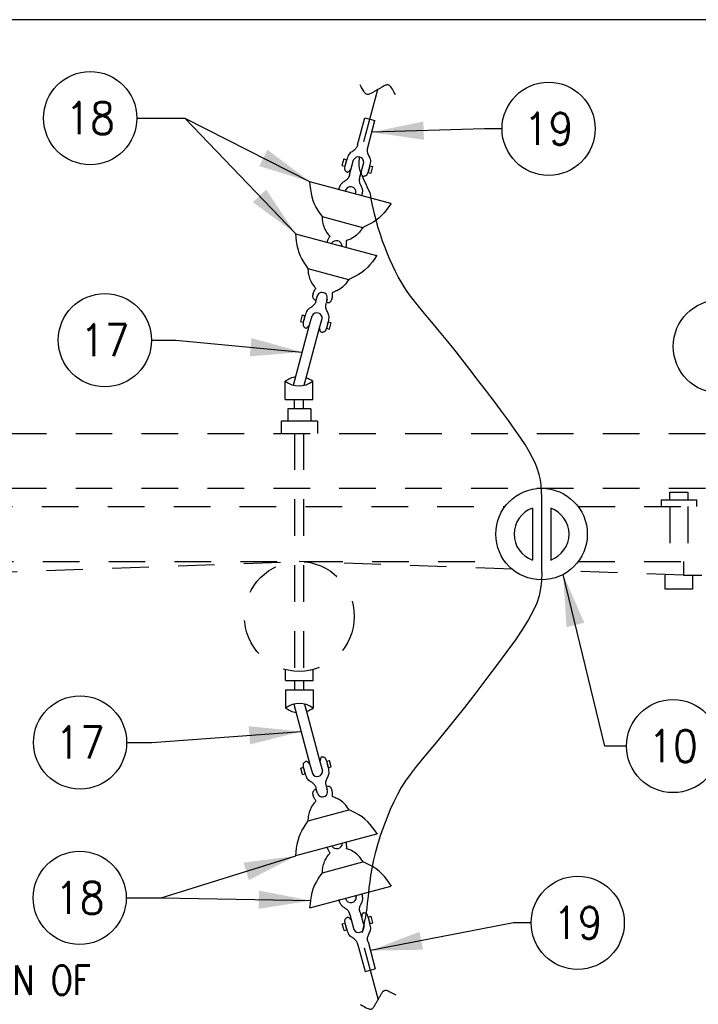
# Model space of a CAD drawing. Extents: x 0 to 7.1, y 0 to 9.85.
# Tile 4 of 5: x 2.28 to 4.59, y 6.49 to 9.85. Entities that reach past the tile are written whole.
import ezdxf
from ezdxf.enums import TextEntityAlignment as Align

# ---------------------------------------------------------------- set-up
doc = ezdxf.new("R2010")
doc.units = 0
doc.header["$MEASUREMENT"] = 0
doc.linetypes.add('HIDDEN2', pattern=[0.1875, 0.125, -0.0625])
doc.layers.get('0').update_dxf_attribs({"color": 2, "linetype": 'CONTINUOUS'})
doc.layers.add('E-DETL', color=2, linetype='CONTINUOUS')
doc.layers.add('E-DETL-TEXT', color=3, linetype='CONTINUOUS')
doc.styles.add('ROMANS', font='ROMANS.SHX', dxfattribs={"width": 0.8})
doc.styles.get("Standard").update_dxf_attribs({"font": 'ROMANS.SHX', "width": 0.8, "height": 0.125})

# ---------------------------------------------------------------- blocks, each defined once
blk = doc.blocks.new('BREAK')
blk.add_lwpolyline([(0, 0.0625), (-0.0055, 0.057), (-0.0103, 0.0521), (-0.0144, 0.0479), (-0.0177, 0.0441), (-0.0205, 0.0408), (-0.0225, 0.0378), (-0.0239, 0.0351), (-0.0247, 0.0326), (-0.0249, 0.0302), (-0.0246, 0.0279), (-0.0238, 0.0257), (-0.0226, 0.0236), (-0.0211, 0.0216), (-0.0194, 0.0196), (-0.0176, 0.0176), (-0.0156, 0.0156), (-0.0137, 0.0137), (-0.0117, 0.0117), (-0.0098, 0.0098), (-0.0078, 0.0078), (-0.0059, 0.0059), (-0.0039, 0.0039), (-0.002, 0.002), (0, 0), (0.002, -0.002), (0.0039, -0.0039), (0.0059, -0.0059), (0.0078, -0.0078), (0.0098, -0.0098), (0.0117, -0.0117), (0.0137, -0.0137), (0.0156, -0.0156), (0.0176, -0.0176), (0.0194, -0.0196), (0.0211, -0.0216), (0.0226, -0.0236), (0.0238, -0.0257), (0.0246, -0.0279), (0.0249, -0.0302), (0.0247, -0.0326), (0.0239, -0.0351), (0.0225, -0.0378), (0.0205, -0.0408), (0.0177, -0.0441), (0.0144, -0.0479), (0.0103, -0.0521), (0.0055, -0.057), (0, -0.0625)])

msp = doc.modelspace()

# ---------------------------------------------------------------- linework, layer by layer
at = {"layer": 'E-DETL'}
for p, q in [((7.1036, 9.8484), (0, 9.8484)), ((3.452, 9.433), (3.4994, 9.6097)), ((4.0601, 7.9614), (4.0601, 8.2181)), ((3.4532, 6.6801), (3.5005, 6.5035))]:
    msp.add_line(p, q, dxfattribs=at)
at = {"layer": 'E-DETL', "color": 4}
for p, q in [((3.4307, 9.4218), (3.4553, 9.5136)), ((3.4553, 9.5136), (3.4898, 9.5044)), ((3.4652, 9.4126), (3.4898, 9.5044)), ((3.3834, 9.373), (3.3775, 9.3509)), ((3.3775, 9.3509), (3.3871, 9.3484)), ((3.3834, 9.373), (3.393, 9.3705)), ((3.393, 9.3705), (3.3871, 9.3484)), ((3.4036, 9.3192), (3.4172, 9.3699)), ((3.4383, 9.3106), (3.4518, 9.3613)), ((3.4722, 9.3494), (3.4663, 9.3273)), ((3.4722, 9.3494), (3.4819, 9.3468)), ((3.4819, 9.3468), (3.4761, 9.3247)), ((3.4663, 9.3273), (3.4761, 9.3247)), ((3.2669, 9.2961), (3.5427, 9.2222)), ((3.4231, 9.2532), (3.4248, 9.2595)), ((3.3093, 9.1764), (3.4478, 9.1393)), ((3.219, 9.1171), (3.4948, 9.0432)), ((3.2611, 8.9991), (3.3995, 8.962)), ((3.293, 8.9058), (3.2887, 8.8895)), ((3.3271, 8.8947), (3.3236, 8.8815)), ((3.2413, 8.8407), (3.2354, 8.8186)), ((3.2413, 8.8407), (3.2509, 8.8381)), ((3.2118, 8.6011), (3.2668, 8.8066)), ((3.2354, 8.8186), (3.2451, 8.8161)), ((3.2509, 8.8381), (3.2451, 8.8161)), ((3.2668, 8.8066), (3.2752, 8.8376)), ((3.301, 8.7963), (3.3098, 8.8289)), ((3.3301, 8.8171), (3.3242, 8.795)), ((3.3301, 8.8171), (3.3399, 8.8145)), ((3.3399, 8.8145), (3.334, 8.7924)), ((3.2553, 8.6256), (3.301, 8.7963)), ((3.3242, 8.795), (3.334, 8.7924)), ((3.1838, 8.5517), (3.1838, 8.6142)), ((3.2487, 8.6009), (3.2553, 8.6256)), ((3.2776, 8.5517), (3.2776, 8.6142)), ((3.1838, 8.5517), (3.2776, 8.5517)), ((3.2152, 8.5204), (3.2152, 8.5517)), ((3.2464, 8.5204), (3.2464, 8.5517)), ((3.1924, 8.5204), (3.1924, 8.4785)), ((3.2713, 8.5204), (3.1924, 8.5204)), ((3.2713, 8.5204), (3.2713, 8.4785)), ((3.1693, 8.4785), (3.1693, 8.4365)), ((3.2943, 8.4785), (3.1693, 8.4785)), ((3.2943, 8.4785), (3.2943, 8.4365)), ((4.0277, 8.1811), (4.0277, 8.0043)), ((4.0902, 8.1811), (4.0902, 8.0043)), ((3.185, 7.5927), (3.185, 7.6299)), ((3.2787, 7.5927), (3.2787, 7.6299)), ((3.185, 7.5927), (3.2787, 7.5927)), ((3.185, 7.5615), (3.185, 7.499)), ((3.185, 7.5615), (3.2787, 7.5615)), ((3.2152, 7.5927), (3.2152, 7.5615)), ((3.2464, 7.5927), (3.2464, 7.5615)), ((3.2787, 7.5615), (3.2787, 7.499)), ((3.2129, 7.5121), (3.268, 7.3066)), ((3.2498, 7.5123), (3.2564, 7.4875)), ((3.2564, 7.4875), (3.3022, 7.3169)), ((3.2365, 7.2943), (3.2462, 7.2969)), ((3.2424, 7.2722), (3.2365, 7.2943)), ((3.2521, 7.2748), (3.2462, 7.2969)), ((3.268, 7.3066), (3.2763, 7.2755)), ((3.3022, 7.3169), (3.3109, 7.2842)), ((3.3254, 7.3179), (3.3351, 7.3205)), ((3.3312, 7.2958), (3.3254, 7.3179)), ((3.3312, 7.2958), (3.341, 7.2984)), ((3.341, 7.2984), (3.3351, 7.3205)), ((3.2424, 7.2722), (3.2521, 7.2748)), ((3.3283, 7.2184), (3.3247, 7.2317)), ((3.2942, 7.2074), (3.2898, 7.2237)), ((3.2622, 7.114), (3.4007, 7.1511)), ((3.2201, 6.996), (3.4959, 7.0699)), ((3.3105, 6.9367), (3.4489, 6.9738)), ((3.2681, 6.817), (3.5439, 6.8909)), ((3.4242, 6.8599), (3.4259, 6.8537)), ((3.4048, 6.7939), (3.4184, 6.7432)), ((3.4394, 6.8026), (3.453, 6.7519)), ((3.3786, 6.762), (3.3883, 6.7645)), ((3.3845, 6.7399), (3.3786, 6.762)), ((3.3941, 6.7424), (3.3883, 6.7645)), ((3.4674, 6.7856), (3.4772, 6.7882)), ((3.4733, 6.7635), (3.4674, 6.7856)), ((3.4733, 6.7635), (3.483, 6.7661)), ((3.483, 6.7661), (3.4772, 6.7882)), ((3.3845, 6.7399), (3.3941, 6.7424)), ((3.4319, 6.6913), (3.4565, 6.5995)), ((3.4663, 6.7006), (3.4909, 6.6088)), ((3.4565, 6.5995), (3.4909, 6.6088))]:
    msp.add_line(p, q, dxfattribs=at)
at = {"layer": 'E-DETL', "linetype": 'HIDDEN2'}
for p, q in [((0.6683, 8.4365), (5.7933, 8.4365)), ((0.6683, 8.249), (5.7933, 8.249)), ((4.4964, 8.2358), (4.5589, 8.2358)), ((4.4964, 8.2091), (4.4964, 8.2358)), ((4.5589, 8.2358), (4.5589, 8.2091)), ((4.4668, 8.2091), (4.4668, 8.1865)), ((4.4668, 8.2091), (4.5886, 8.2091)), ((4.5886, 8.1865), (4.5886, 8.2091)), ((1.003, 8.1865), (3.9343, 8.1865)), ((4.1848, 8.1865), (5.4581, 8.1865)), ((4.4964, 8.1865), (4.4964, 7.999)), ((4.5589, 8.1865), (4.5589, 7.999)), ((1.0059, 7.999), (3.9342, 7.999)), ((1.9183, 7.9521), (3.2308, 7.999)), ((3.9596, 7.973), (3.2308, 7.999)), ((4.1842, 7.999), (5.4561, 7.999)), ((4.5433, 7.999), (4.5433, 7.9521)), ((4.5433, 7.9521), (4.151, 7.9661)), ((4.4808, 7.9052), (4.4808, 7.9521)), ((4.5433, 7.9521), (4.6058, 7.9521)), ((4.5746, 7.9521), (4.5746, 7.9052)), ((4.5746, 7.9052), (4.4808, 7.9052))]:
    msp.add_line(p, q, dxfattribs=at)
at = {"layer": 'E-DETL', "color": 4, "linetype": 'HIDDEN2'}
for p, q in [((3.2152, 8.4365), (3.2152, 7.6247)), ((3.2464, 8.4365), (3.2464, 7.6246))]:
    msp.add_line(p, q, dxfattribs=at)
at = {"layer": 'E-DETL', "color": 4}
for points in [[(3.4307, 9.4218), (3.4303, 9.4201), (3.4299, 9.4184), (3.4293, 9.4166), (3.4285, 9.4147), (3.4275, 9.4127), (3.4262, 9.4106), (3.4246, 9.4084), (3.4227, 9.4061), (3.4205, 9.4039), (3.4179, 9.4018), (3.415, 9.3998), (3.4119, 9.3978), (3.4087, 9.3958), (3.4057, 9.3935), (3.403, 9.3909), (3.4006, 9.3879), (3.3986, 9.3844), (3.3969, 9.3804), (3.3952, 9.3759), (3.3935, 9.3707), (3.3918, 9.3649), (3.3901, 9.3588), (3.3885, 9.3528), (3.3873, 9.3473), (3.3866, 9.3427), (3.3864, 9.3392), (3.3868, 9.3367), (3.3875, 9.3348), (3.3886, 9.3334), (3.3898, 9.3322), (3.3912, 9.3308), (3.3926, 9.3296), (3.3941, 9.3286), (3.3957, 9.328), (3.3974, 9.3281), (3.3991, 9.3289), (3.401, 9.3303), (3.4028, 9.3323), (3.4047, 9.3345), (3.4067, 9.337)], [(3.4652, 9.4126), (3.4647, 9.4109), (3.4642, 9.4092), (3.4638, 9.4073), (3.4636, 9.4053), (3.4634, 9.4031), (3.4635, 9.4006), (3.4638, 9.3979), (3.4643, 9.395), (3.4651, 9.392), (3.4663, 9.3888), (3.4679, 9.3856), (3.4696, 9.3824), (3.4712, 9.379), (3.4727, 9.3755), (3.4738, 9.3719), (3.4743, 9.3682), (3.4743, 9.3642), (3.4739, 9.3598), (3.473, 9.355), (3.4719, 9.3497), (3.4705, 9.3438), (3.4689, 9.3377), (3.4673, 9.3317), (3.4655, 9.3264), (3.4639, 9.322), (3.4623, 9.3189), (3.4607, 9.3169), (3.4591, 9.3156), (3.4575, 9.315), (3.4558, 9.3145), (3.454, 9.314), (3.4521, 9.3136), (3.4503, 9.3135), (3.4487, 9.3138), (3.4472, 9.3147), (3.4461, 9.3163), (3.4453, 9.3185), (3.4446, 9.3211), (3.4441, 9.324), (3.4436, 9.3271)], [(3.4037, 9.3201), (3.4034, 9.319), (3.4031, 9.3178), (3.4028, 9.3167), (3.4025, 9.3155), (3.402, 9.3143), (3.4015, 9.3131), (3.4009, 9.3118), (3.4002, 9.3105), (3.3993, 9.3091), (3.3984, 9.3077), (3.3973, 9.3062), (3.396, 9.3048), (3.3946, 9.3033), (3.3931, 9.3019), (3.3914, 9.3005), (3.3895, 9.2992), (3.3876, 9.2979), (3.3855, 9.2966), (3.3835, 9.2953), (3.3815, 9.2939), (3.3795, 9.2924), (3.3777, 9.2908), (3.376, 9.2891), (3.3744, 9.2872), (3.3729, 9.2851), (3.3716, 9.2828), (3.3704, 9.2802), (3.3693, 9.2775), (3.3682, 9.2744), (3.3672, 9.2711)], [(3.4381, 9.3108), (3.4378, 9.3097), (3.4375, 9.3086), (3.4372, 9.3074), (3.4369, 9.3062), (3.4367, 9.3049), (3.4365, 9.3036), (3.4364, 9.3021), (3.4364, 9.3006), (3.4364, 9.2989), (3.4366, 9.2972), (3.4368, 9.2953), (3.4372, 9.2934), (3.4377, 9.2914), (3.4384, 9.2893), (3.4392, 9.2873), (3.4402, 9.2851), (3.4413, 9.283), (3.4424, 9.2808), (3.4435, 9.2786), (3.4446, 9.2763), (3.4455, 9.274), (3.4462, 9.2717), (3.4468, 9.2693), (3.4472, 9.2667), (3.4473, 9.2641), (3.4472, 9.2614), (3.4469, 9.2585), (3.4464, 9.2554), (3.4457, 9.2521), (3.4449, 9.2485)], [(3.2669, 9.2961), (3.2682, 9.2827), (3.2698, 9.2694), (3.2718, 9.2563), (3.2745, 9.2435), (3.2782, 9.2313), (3.283, 9.2196), (3.2887, 9.2084), (3.2952, 9.1975), (3.3022, 9.1869), (3.3093, 9.1764)], [(3.3672, 9.2711), (3.367, 9.2705), (3.3668, 9.2699), (3.3665, 9.2692), (3.3663, 9.2686), (3.3661, 9.2679)], [(3.5453, 9.2215), (3.5374, 9.2105), (3.5295, 9.1998), (3.5212, 9.1894), (3.5124, 9.1798), (3.5031, 9.171), (3.4931, 9.1633), (3.4825, 9.1565), (3.4715, 9.1503), (3.4602, 9.1446), (3.4487, 9.1391)], [(3.3093, 9.1764), (3.3096, 9.1728), (3.3098, 9.169), (3.3102, 9.1651), (3.3107, 9.1611), (3.3113, 9.1569), (3.3123, 9.1524), (3.3134, 9.1477), (3.315, 9.1428), (3.3169, 9.1379), (3.3192, 9.1329), (3.322, 9.1279), (3.325, 9.1232), (3.328, 9.1189), (3.3307, 9.1153), (3.333, 9.1126), (3.3345, 9.1108), (3.3353, 9.1097), (3.3356, 9.1091), (3.3354, 9.1084), (3.3348, 9.1075), (3.3338, 9.1061), (3.3327, 9.1042), (3.3315, 9.102), (3.3302, 9.0997), (3.3291, 9.0975), (3.3282, 9.0955), (3.3275, 9.0938), (3.327, 9.0922), (3.3265, 9.0907), (3.3261, 9.0893)], [(3.2187, 9.1188), (3.22, 9.1054), (3.2215, 9.092), (3.2235, 9.079), (3.2262, 9.0662), (3.2299, 9.054), (3.2347, 9.0423), (3.2405, 9.0311), (3.2469, 9.0202), (3.2539, 9.0096), (3.2611, 8.9991)], [(3.4487, 9.1391), (3.4467, 9.136), (3.4446, 9.1329), (3.4424, 9.1297), (3.4399, 9.1265), (3.4372, 9.1232), (3.4342, 9.1197), (3.4308, 9.1162), (3.4271, 9.1128), (3.4229, 9.1095), (3.4184, 9.1063), (3.4135, 9.1034), (3.4086, 9.1008), (3.4038, 9.0986), (3.3996, 9.0968), (3.3963, 9.0956), (3.3941, 9.0948), (3.3928, 9.0943), (3.3923, 9.0939), (3.3922, 9.0932), (3.3922, 9.0921), (3.3923, 9.0904), (3.3924, 9.0882), (3.3923, 9.0857), (3.3923, 9.0831), (3.3921, 9.0806), (3.3919, 9.0785), (3.3917, 9.0766), (3.3914, 9.0749), (3.391, 9.0734), (3.3907, 9.072)], [(3.497, 9.0442), (3.4892, 9.0332), (3.4812, 9.0225), (3.4729, 9.0121), (3.4642, 9.0025), (3.4548, 8.9937), (3.4448, 8.986), (3.4343, 8.9792), (3.4232, 8.973), (3.4119, 8.9673), (3.4005, 8.9618)], [(3.2611, 8.9991), (3.2613, 8.9954), (3.2615, 8.9917), (3.2619, 8.9878), (3.2624, 8.9838), (3.2631, 8.9796), (3.264, 8.9751), (3.2652, 8.9704), (3.2667, 8.9655), (3.2686, 8.9606), (3.2709, 8.9556), (3.2737, 8.9506), (3.2767, 8.9459), (3.2797, 8.9416), (3.2825, 8.938), (3.2847, 8.9352), (3.2862, 8.9335), (3.2871, 8.9324), (3.2873, 8.9317), (3.2871, 8.9311), (3.2865, 8.9302), (3.2856, 8.9288), (3.2844, 8.9269), (3.2832, 8.9247), (3.2819, 8.9224), (3.2808, 8.9202), (3.2799, 8.9182), (3.2792, 8.9165), (3.2787, 8.9149), (3.2782, 8.9134), (3.2778, 8.912)], [(3.4005, 8.9618), (3.3984, 8.9587), (3.3963, 8.9556), (3.3941, 8.9524), (3.3916, 8.9492), (3.3889, 8.9459), (3.3859, 8.9424), (3.3825, 8.9389), (3.3788, 8.9355), (3.3746, 8.9321), (3.3701, 8.929), (3.3652, 8.9261), (3.3603, 8.9235), (3.3555, 8.9213), (3.3514, 8.9195), (3.3481, 8.9183), (3.3458, 8.9175), (3.3446, 8.917), (3.344, 8.9166), (3.3439, 8.9159), (3.344, 8.9148), (3.344, 8.9131), (3.3441, 8.9109), (3.3441, 8.9083), (3.344, 8.9058), (3.3439, 8.9033), (3.3436, 8.9012), (3.3434, 8.8993), (3.3431, 8.8976), (3.3428, 8.8961), (3.3424, 8.8947)], [(3.2793, 8.9147), (3.2785, 8.9118), (3.2777, 8.9089), (3.2772, 8.9061), (3.2771, 8.9035), (3.2775, 8.901), (3.2784, 8.8987), (3.2797, 8.8967), (3.2812, 8.8949), (3.2829, 8.8935), (3.2844, 8.8924), (3.2856, 8.8917), (3.2866, 8.8913), (3.2874, 8.8911), (3.2881, 8.8911), (3.2887, 8.8911)], [(3.2887, 8.8895), (3.2883, 8.8878), (3.2878, 8.886), (3.2872, 8.8842), (3.2865, 8.8824), (3.2855, 8.8804), (3.2842, 8.8783), (3.2826, 8.876), (3.2807, 8.8738), (3.2784, 8.8716), (3.2758, 8.8695), (3.2729, 8.8675), (3.2698, 8.8655), (3.2667, 8.8634), (3.2637, 8.8612), (3.2609, 8.8586), (3.2586, 8.8556), (3.2566, 8.8521), (3.2548, 8.8481), (3.2531, 8.8435), (3.2515, 8.8383), (3.2497, 8.8326), (3.248, 8.8265), (3.2465, 8.8205), (3.2453, 8.815), (3.2445, 8.8104), (3.2444, 8.8069), (3.2447, 8.8043), (3.2455, 8.8025), (3.2465, 8.8011), (3.2478, 8.7998), (3.2491, 8.7985), (3.2505, 8.7973), (3.252, 8.7963), (3.2536, 8.7957), (3.2553, 8.7957), (3.2571, 8.7965), (3.2589, 8.798), (3.2608, 8.7999), (3.2627, 8.8022), (3.2646, 8.8046)], [(3.3232, 8.8803), (3.3226, 8.8786), (3.3222, 8.8768), (3.3218, 8.875), (3.3215, 8.873), (3.3214, 8.8708), (3.3214, 8.8683), (3.3217, 8.8656), (3.3222, 8.8627), (3.3231, 8.8596), (3.3243, 8.8565), (3.3258, 8.8533), (3.3275, 8.85), (3.3292, 8.8467), (3.3307, 8.8432), (3.3317, 8.8396), (3.3323, 8.8358), (3.3323, 8.8318), (3.3318, 8.8275), (3.331, 8.8227), (3.3298, 8.8174), (3.3284, 8.8115), (3.3269, 8.8053), (3.3252, 8.7994), (3.3235, 8.794), (3.3218, 8.7897), (3.3202, 8.7865), (3.3186, 8.7845), (3.3171, 8.7833), (3.3155, 8.7826), (3.3138, 8.7822), (3.3119, 8.7817), (3.3101, 8.7813), (3.3083, 8.7812), (3.3066, 8.7815), (3.3052, 8.7824), (3.3041, 8.784), (3.3032, 8.7861), (3.3025, 8.7887), (3.302, 8.7917), (3.3016, 8.7947)], [(3.3427, 8.8965), (3.342, 8.8945), (3.3414, 8.8924), (3.3406, 8.8905), (3.3398, 8.8887), (3.3389, 8.887), (3.3378, 8.8855), (3.3366, 8.8843), (3.3353, 8.8833), (3.3339, 8.8825), (3.3324, 8.8819), (3.3309, 8.8816), (3.3292, 8.8816), (3.3276, 8.8817), (3.3258, 8.8818), (3.3241, 8.8821)], [(3.3243, 7.2329), (3.3238, 7.2346), (3.3233, 7.2363), (3.3229, 7.2382), (3.3226, 7.2402), (3.3225, 7.2424), (3.3226, 7.2449), (3.3228, 7.2476), (3.3234, 7.2505), (3.3242, 7.2535), (3.3254, 7.2566), (3.3269, 7.2598), (3.3286, 7.2631), (3.3303, 7.2665), (3.3318, 7.27), (3.3329, 7.2736), (3.3334, 7.2773), (3.3334, 7.2813), (3.3329, 7.2857), (3.3321, 7.2905), (3.3309, 7.2958), (3.3296, 7.3017), (3.328, 7.3078), (3.3263, 7.3138), (3.3246, 7.3191), (3.3229, 7.3235), (3.3213, 7.3266), (3.3198, 7.3286), (3.3182, 7.3298), (3.3166, 7.3305), (3.3149, 7.331), (3.3131, 7.3315), (3.3112, 7.3319), (3.3094, 7.332), (3.3077, 7.3317), (3.3063, 7.3308), (3.3052, 7.3292), (3.3043, 7.327), (3.3037, 7.3244), (3.3032, 7.3215), (3.3027, 7.3184)], [(3.2898, 7.2237), (3.2894, 7.2254), (3.289, 7.2271), (3.2884, 7.2289), (3.2876, 7.2308), (3.2866, 7.2328), (3.2853, 7.2349), (3.2837, 7.2371), (3.2818, 7.2393), (3.2796, 7.2415), (3.277, 7.2437), (3.2741, 7.2457), (3.2709, 7.2477), (3.2678, 7.2497), (3.2648, 7.252), (3.2621, 7.2546), (3.2597, 7.2576), (3.2577, 7.2611), (3.2559, 7.2651), (3.2543, 7.2696), (3.2526, 7.2748), (3.2509, 7.2806), (3.2491, 7.2867), (3.2476, 7.2927), (3.2464, 7.2982), (3.2457, 7.3028), (3.2455, 7.3063), (3.2459, 7.3088), (3.2466, 7.3107), (3.2477, 7.3121), (3.2489, 7.3133), (3.2502, 7.3146), (3.2517, 7.3159), (3.2532, 7.3169), (3.2548, 7.3175), (3.2564, 7.3174), (3.2582, 7.3166), (3.26, 7.3152), (3.2619, 7.3132), (3.2638, 7.311), (3.2657, 7.3085)], [(3.3438, 7.2166), (3.3432, 7.2187), (3.3425, 7.2207), (3.3418, 7.2227), (3.3409, 7.2245), (3.34, 7.2262), (3.339, 7.2276), (3.3378, 7.2289), (3.3365, 7.2299), (3.3351, 7.2307), (3.3336, 7.2312), (3.332, 7.2315), (3.3304, 7.2316), (3.3287, 7.2315), (3.327, 7.2313), (3.3253, 7.2311)], [(3.2622, 7.114), (3.2624, 7.1177), (3.2627, 7.1215), (3.263, 7.1253), (3.2635, 7.1293), (3.2642, 7.1336), (3.2651, 7.1381), (3.2663, 7.1428), (3.2678, 7.1476), (3.2697, 7.1526), (3.2721, 7.1576), (3.2748, 7.1625), (3.2779, 7.1673), (3.2809, 7.1715), (3.2836, 7.1752), (3.2858, 7.1779), (3.2873, 7.1797), (3.2882, 7.1808), (3.2885, 7.1814), (3.2883, 7.182), (3.2876, 7.1829), (3.2867, 7.1844), (3.2856, 7.1863), (3.2843, 7.1885), (3.2831, 7.1908), (3.282, 7.193), (3.2811, 7.1949), (3.2804, 7.1967), (3.2798, 7.1983), (3.2793, 7.1997), (3.2789, 7.2012)], [(3.2805, 7.1985), (3.2796, 7.2014), (3.2789, 7.2043), (3.2784, 7.207), (3.2782, 7.2097), (3.2786, 7.2122), (3.2795, 7.2145), (3.2808, 7.2165), (3.2824, 7.2183), (3.284, 7.2197), (3.2855, 7.2208), (3.2867, 7.2215), (3.2877, 7.2219), (3.2886, 7.2221), (3.2892, 7.2221), (3.2899, 7.222)], [(3.4016, 7.1514), (3.3996, 7.1545), (3.3975, 7.1576), (3.3952, 7.1607), (3.3928, 7.164), (3.3901, 7.1673), (3.387, 7.1707), (3.3837, 7.1742), (3.3799, 7.1777), (3.3758, 7.181), (3.3713, 7.1842), (3.3664, 7.1871), (3.3614, 7.1897), (3.3567, 7.1919), (3.3525, 7.1936), (3.3492, 7.1949), (3.347, 7.1957), (3.3457, 7.1962), (3.3451, 7.1966), (3.345, 7.1972), (3.3451, 7.1983), (3.3452, 7.2001), (3.3452, 7.2023), (3.3452, 7.2048), (3.3451, 7.2074), (3.345, 7.2099), (3.3448, 7.212), (3.3445, 7.2139), (3.3442, 7.2155), (3.3439, 7.217), (3.3435, 7.2185)], [(3.4982, 7.0689), (3.4903, 7.0799), (3.4823, 7.0907), (3.474, 7.101), (3.4653, 7.1107), (3.456, 7.1195), (3.446, 7.1272), (3.4354, 7.134), (3.4244, 7.1402), (3.4131, 7.1459), (3.4016, 7.1514)], [(3.2198, 6.9943), (3.2211, 7.0078), (3.2226, 7.0211), (3.2246, 7.0342), (3.2274, 7.0469), (3.2311, 7.0592), (3.2359, 7.0709), (3.2416, 7.0821), (3.2481, 7.0929), (3.255, 7.1035), (3.2622, 7.114)], [(3.3105, 6.9367), (3.3107, 6.9404), (3.311, 6.9442), (3.3113, 6.948), (3.3118, 6.952), (3.3125, 6.9563), (3.3134, 6.9608), (3.3146, 6.9655), (3.3161, 6.9703), (3.318, 6.9753), (3.3203, 6.9803), (3.3231, 6.9852), (3.3261, 6.99), (3.3291, 6.9942), (3.3319, 6.9979), (3.3341, 7.0006), (3.3356, 7.0024), (3.3365, 7.0034), (3.3368, 7.0041), (3.3365, 7.0047), (3.3359, 7.0056), (3.335, 7.0071), (3.3338, 7.009), (3.3326, 7.0112), (3.3314, 7.0135), (3.3303, 7.0157), (3.3294, 7.0176), (3.3287, 7.0194), (3.3281, 7.021), (3.3276, 7.0224), (3.3272, 7.0239)], [(3.4499, 6.9741), (3.4478, 6.9772), (3.4457, 6.9803), (3.4435, 6.9834), (3.4411, 6.9867), (3.4384, 6.99), (3.4353, 6.9934), (3.4319, 6.9969), (3.4282, 7.0004), (3.4241, 7.0037), (3.4195, 7.0069), (3.4147, 7.0098), (3.4097, 7.0123), (3.405, 7.0145), (3.4008, 7.0163), (3.3975, 7.0176), (3.3953, 7.0184), (3.394, 7.0189), (3.3934, 7.0193), (3.3933, 7.0199), (3.3934, 7.021), (3.3935, 7.0228), (3.3935, 7.025), (3.3935, 7.0275), (3.3934, 7.0301), (3.3933, 7.0326), (3.3931, 7.0347), (3.3928, 7.0366), (3.3925, 7.0382), (3.3922, 7.0397), (3.3918, 7.0412)], [(3.5464, 6.8916), (3.5386, 6.9026), (3.5306, 6.9134), (3.5223, 6.9237), (3.5136, 6.9334), (3.5043, 6.9421), (3.4943, 6.9499), (3.4837, 6.9567), (3.4726, 6.9629), (3.4613, 6.9686), (3.4499, 6.9741)], [(3.2681, 6.817), (3.2694, 6.8305), (3.2709, 6.8438), (3.2729, 6.8569), (3.2757, 6.8696), (3.2793, 6.8819), (3.2841, 6.8936), (3.2899, 6.9048), (3.2964, 6.9156), (3.3033, 6.9262), (3.3105, 6.9367)], [(3.4393, 6.8023), (3.4389, 6.8034), (3.4386, 6.8046), (3.4383, 6.8057), (3.438, 6.8069), (3.4378, 6.8082), (3.4376, 6.8096), (3.4375, 6.8111), (3.4375, 6.8126), (3.4375, 6.8143), (3.4377, 6.816), (3.438, 6.8179), (3.4383, 6.8198), (3.4388, 6.8218), (3.4395, 6.8238), (3.4403, 6.8259), (3.4413, 6.828), (3.4424, 6.8302), (3.4435, 6.8324), (3.4447, 6.8346), (3.4457, 6.8368), (3.4466, 6.8391), (3.4474, 6.8415), (3.4479, 6.8439), (3.4483, 6.8464), (3.4484, 6.849), (3.4483, 6.8518), (3.448, 6.8547), (3.4475, 6.8578), (3.4468, 6.8611), (3.4461, 6.8647)], [(3.3683, 6.842), (3.3681, 6.8427), (3.3679, 6.8433), (3.3677, 6.8439), (3.3675, 6.8446), (3.3673, 6.8453)], [(3.4048, 6.7931), (3.4045, 6.7942), (3.4043, 6.7953), (3.404, 6.7965), (3.4036, 6.7976), (3.4032, 6.7988), (3.4027, 6.8001), (3.402, 6.8014), (3.4013, 6.8027), (3.4005, 6.8041), (3.3995, 6.8055), (3.3984, 6.8069), (3.3972, 6.8084), (3.3958, 6.8099), (3.3942, 6.8113), (3.3925, 6.8127), (3.3907, 6.814), (3.3887, 6.8153), (3.3867, 6.8166), (3.3846, 6.8179), (3.3826, 6.8193), (3.3807, 6.8208), (3.3788, 6.8223), (3.3771, 6.8241), (3.3755, 6.826), (3.374, 6.8281), (3.3727, 6.8304), (3.3715, 6.8329), (3.3704, 6.8357), (3.3694, 6.8387), (3.3683, 6.842)], [(3.4663, 6.7006), (3.4658, 6.7023), (3.4654, 6.704), (3.465, 6.7059), (3.4647, 6.7079), (3.4646, 6.7101), (3.4646, 6.7126), (3.4649, 6.7153), (3.4654, 6.7182), (3.4663, 6.7212), (3.4675, 6.7243), (3.469, 6.7275), (3.4707, 6.7308), (3.4724, 6.7342), (3.4739, 6.7376), (3.4749, 6.7412), (3.4755, 6.745), (3.4754, 6.749), (3.475, 6.7534), (3.4741, 6.7582), (3.473, 6.7635), (3.4716, 6.7694), (3.4701, 6.7755), (3.4684, 6.7814), (3.4667, 6.7868), (3.465, 6.7912), (3.4634, 6.7943), (3.4618, 6.7963), (3.4603, 6.7975), (3.4586, 6.7982), (3.4569, 6.7987), (3.4551, 6.7992), (3.4533, 6.7995), (3.4515, 6.7996), (3.4498, 6.7993), (3.4484, 6.7985), (3.4472, 6.7969), (3.4464, 6.7947), (3.4457, 6.7921), (3.4452, 6.7892), (3.4448, 6.7861)], [(3.4319, 6.6913), (3.4315, 6.693), (3.431, 6.6948), (3.4304, 6.6966), (3.4297, 6.6985), (3.4287, 6.7005), (3.4274, 6.7026), (3.4258, 6.7048), (3.4239, 6.707), (3.4216, 6.7092), (3.419, 6.7113), (3.4161, 6.7134), (3.413, 6.7153), (3.4099, 6.7174), (3.4068, 6.7197), (3.4041, 6.7223), (3.4018, 6.7253), (3.3998, 6.7287), (3.398, 6.7327), (3.3963, 6.7373), (3.3947, 6.7425), (3.3929, 6.7483), (3.3912, 6.7544), (3.3897, 6.7603), (3.3885, 6.7658), (3.3877, 6.7705), (3.3876, 6.774), (3.3879, 6.7765), (3.3887, 6.7783), (3.3897, 6.7797), (3.391, 6.781), (3.3923, 6.7823), (3.3937, 6.7836), (3.3952, 6.7846), (3.3968, 6.7852), (3.3985, 6.7851), (3.4003, 6.7843), (3.4021, 6.7828), (3.404, 6.7809), (3.4059, 6.7786), (3.4078, 6.7762)]]:
    msp.add_lwpolyline(points, dxfattribs=at)
at = {"layer": 'E-DETL'}
for points in [[(3.4747, 9.2542), (3.471, 9.2621), (3.4673, 9.2701), (3.4635, 9.2782), (3.4596, 9.2867), (3.4555, 9.2955), (3.4512, 9.3048), (3.447, 9.3143), (3.4431, 9.3238), (3.4398, 9.3331), (3.4374, 9.3421), (3.4361, 9.3505), (3.4357, 9.3584), (3.436, 9.3659), (3.4368, 9.3731), (3.4378, 9.3803)], [(4.0601, 8.2181), (4.0591, 8.2396), (4.0575, 8.2593), (4.0549, 8.2779), (4.051, 8.296), (4.0454, 8.3142), (4.0379, 8.3332), (4.0283, 8.3534), (4.0165, 8.3749), (4.0024, 8.3982), (3.9858, 8.4235), (3.9669, 8.451), (3.9457, 8.4807), (3.9225, 8.5124), (3.8974, 8.5459), (3.8708, 8.5809), (3.8429, 8.6173), (3.8145, 8.654), (3.7862, 8.6901), (3.759, 8.7245), (3.7335, 8.7563), (3.7103, 8.7845), (3.6895, 8.8096), (3.6707, 8.8319), (3.6538, 8.8521), (3.6385, 8.8706), (3.6246, 8.888), (3.6119, 8.9046), (3.6002, 8.9208), (3.5893, 8.9371), (3.579, 8.9537), (3.5692, 8.9709), (3.5598, 8.989), (3.5506, 9.0079), (3.5417, 9.0278), (3.533, 9.0487), (3.5245, 9.0705), (3.5162, 9.093), (3.5084, 9.1157), (3.5012, 9.1381), (3.4948, 9.16), (3.4892, 9.1809), (3.4845, 9.2007), (3.4806, 9.2195), (3.4774, 9.2373), (3.4747, 9.2542)], [(4.0601, 7.9614), (4.0585, 7.9325), (4.0556, 7.9066), (4.0505, 7.882), (4.0425, 7.8572), (4.0307, 7.8308), (4.0146, 7.8014), (3.9942, 7.7686), (3.9696, 7.7323), (3.9409, 7.6923), (3.9084, 7.6483), (3.8723, 7.6005), (3.8341, 7.5508), (3.7956, 7.5013), (3.7584, 7.4543), (3.7243, 7.4119), (3.6945, 7.3758), (3.6688, 7.3451), (3.6466, 7.3186), (3.6272, 7.2948), (3.61, 7.2724), (3.5944, 7.2502), (3.5801, 7.2276), (3.5668, 7.2041), (3.5542, 7.1792), (3.5421, 7.1525), (3.5302, 7.1237), (3.5187, 7.0935), (3.5081, 7.0628), (3.4985, 7.0324), (3.4904, 7.0034), (3.4839, 6.9763), (3.4789, 6.9512), (3.4751, 6.9279), (3.4721, 6.9063), (3.4697, 6.8861), (3.4676, 6.8671), (3.4657, 6.8493), (3.4638, 6.8325), (3.4619, 6.8166), (3.4597, 6.8014), (3.4574, 6.7869), (3.4548, 6.7728), (3.452, 6.7592), (3.4492, 6.7457), (3.4463, 6.7325)]]:
    msp.add_lwpolyline(points, dxfattribs=at)
at = {"layer": 'E-DETL', "color": 4}
msp.add_circle((4.0589, 8.0927), 0.1562, dxfattribs=at)
at = {"layer": 'E-DETL', "linetype": 'HIDDEN2'}
msp.add_circle((3.2318, 7.8115), 0.1875, dxfattribs=at)
at = {"layer": 'E-DETL', "color": 4}
for centre, radius, start, end in [((3.4336, 9.362), 0.0182, 352.0488, 154.1902), ((3.4066, 9.2602), 0.0182, 352.0515, 167.7487), ((3.3582, 9.0745), 0.0195, 3.603, 147.0452), ((3.3096, 8.8996), 0.0179, 338.6185, 166.0439), ((3.2916, 8.8297), 0.0182, 352.0518, 154.1875), ((3.2307, 8.5505), 0.0791, 97.7659, 126.3427), ((3.2307, 8.6779), 0.0791, 233.657, 306.3424), ((3.2307, 8.5505), 0.0791, 53.6573, 71.7045), ((4.0589, 8.0927), 0.0938, 109.4712, 250.5285), ((4.0589, 8.0927), 0.0938, 289.4709, 70.5285), ((3.2318, 7.4353), 0.0791, 53.6573, 126.3427), ((3.2318, 7.5627), 0.0791, 233.657, 262.2337), ((3.2318, 7.5627), 0.0791, 288.2952, 306.3424), ((3.2927, 7.2835), 0.0182, 205.8119, 7.9492), ((3.3107, 7.2136), 0.0179, 193.9536, 21.3824), ((3.3594, 7.0387), 0.0195, 212.9557, 356.3967), ((3.4077, 6.8529), 0.0182, 192.2493, 7.9492), ((3.4348, 6.7512), 0.0182, 205.8105, 7.9492)]:
    msp.add_arc(centre, radius, start, end, dxfattribs=at)
at = {"layer": 'E-DETL-TEXT'}
for p, q in [((2.6768, 9.5125), (2.8413, 9.5125)), ((2.8413, 9.5125), (3.2669, 9.2961)), ((2.8413, 9.5125), (3.2187, 9.1188)), ((3.8638, 9.476), (3.4791, 9.4643)), ((3.924, 9.476), (3.8638, 9.476)), ((2.7268, 8.7545), (2.8098, 8.7545)), ((2.8098, 8.7545), (3.242, 8.7138)), ((4.2751, 7.3692), (4.1325, 7.9549)), ((2.7281, 7.3816), (3.2379, 7.4189)), ((2.6421, 7.3816), (2.7281, 7.3816)), ((4.3489, 7.3692), (4.2751, 7.3692)), ((2.7602, 6.851), (3.2198, 6.9943)), ((2.6409, 6.851), (2.7602, 6.851)), ((2.7602, 6.851), (3.2707, 6.8416)), ((3.9634, 6.766), (3.4743, 6.671)), ((4.0234, 6.766), (3.9634, 6.766))]:
    msp.add_line(p, q, dxfattribs=at)
for centre in [(2.5178, 9.5125), (4.083, 9.476), (2.5678, 8.7545), (4.6676, 8.7332), (2.4831, 7.3816), (4.5079, 7.3692), (2.4819, 6.851), (4.1824, 6.766)]:
    msp.add_circle(centre, 0.159, dxfattribs=at)
for points in [[(3.6572, 9.4385), (3.4791, 9.4643), (3.6553, 9.5009)], [(3.1231, 9.4043), (3.2669, 9.2961), (3.0948, 9.3486)], [(3.1186, 9.2684), (3.2187, 9.1188), (3.0734, 9.2252)], [(3.0684, 8.7616), (3.242, 8.7138), (3.0626, 8.6993)], [(4.1441, 7.7753), (4.1325, 7.9549), (4.2048, 7.79)], [(3.0588, 7.4371), (3.2379, 7.4189), (3.0634, 7.3748)], [(3.0413, 6.9714), (3.2198, 6.9943), (3.0599, 6.9117)], [(3.094, 6.8761), (3.2707, 6.8416), (3.0928, 6.8137)], [(3.6542, 6.6741), (3.4743, 6.671), (3.6423, 6.7355)]]:
    msp.add_solid(points, dxfattribs=at)

# ---------------------------------------------------------------- block references
at = {"layer": 'E-DETL'}
for p, rotation in [((3.4994, 9.6097), 255.0001390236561), ((3.5005, 6.5035), 104.9997799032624)]:
    msp.add_blockref('BREAK', p, dxfattribs=dict(at, rotation=rotation))

# ---------------------------------------------------------------- texts
at = {"layer": 'E-DETL-TEXT', "width": 0.9}
for s, p in [('18', (2.5178, 9.5125)), ('19', (4.083, 9.476)), ('17', (2.5678, 8.7545)), ('17', (2.4831, 7.3816)), ('10', (4.5079, 7.3692)), ('18', (2.4819, 6.851)), ('19', (4.1824, 6.766))]:
    msp.add_text(s, height=0.10938, dxfattribs=at).set_placement(p, align=Align.MIDDLE)
at = {"layer": 'E-DETL-TEXT', "style": 'ROMANS', "width": 0.8}
msp.add_text('POSITION OF', height=0.1, dxfattribs=at).set_placement((1.8516, 6.5204))

doc.saveas('drawing.dxf')
